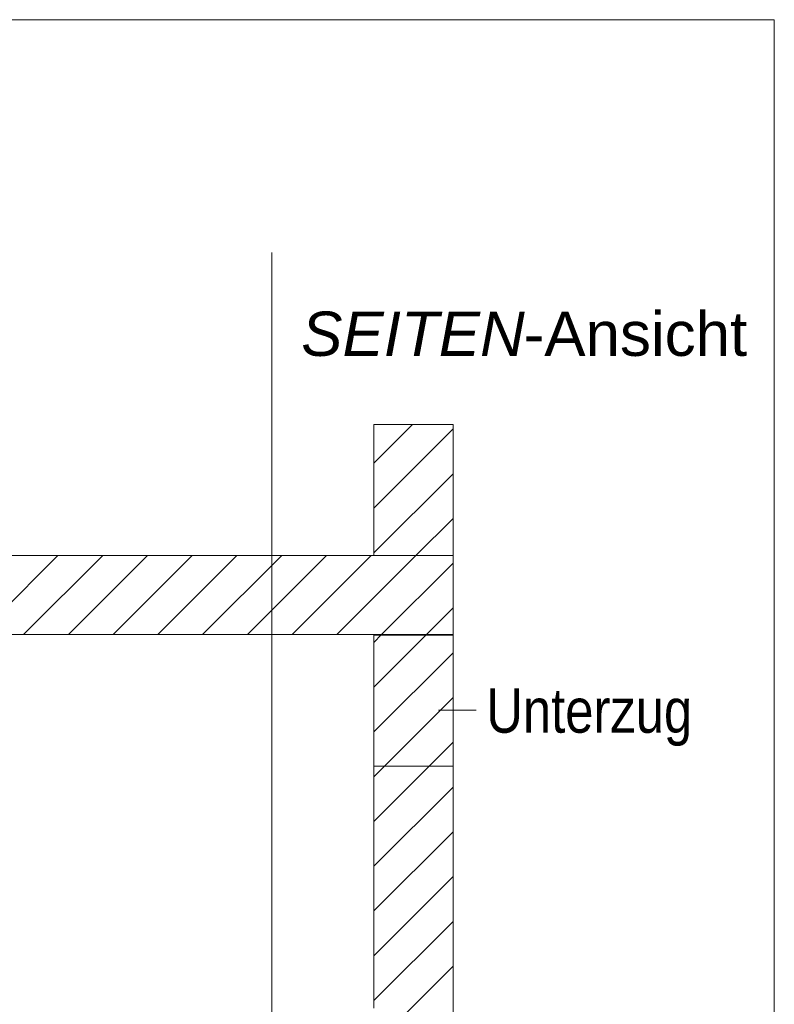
# Model space of a CAD drawing. Extents: x -500 to 300, y 62 to 1162.
# Tile 239 of 256: x 230 to 254, y 932 to 963. Entities that reach past the tile are written whole.
import ezdxf
from ezdxf.lldxf.tags import DXFTag

# ---------------------------------------------------------------- set-up
doc = ezdxf.new("R2010")
doc.units = 0
doc.layers.get('0').update_dxf_attribs({"lineweight": 13})
doc.layers.add('E_Detail_Beschriftung', color=7, linetype='Continuous', lineweight=13, true_color=0x009900)
doc.layers.add('E_Detail_Wandschraffur', color=7, linetype='Continuous', lineweight=5, true_color=0xc0c0c0)
doc.layers.add('E_Detail_Linie_Text_Bem', color=7, linetype='Continuous', lineweight=13)
doc.styles.get("Standard").update_dxf_attribs({"font": 'ARIALN.TTF'})
tags = doc.linetypes.add('fein_strichliert', pattern=[4, 1, -2, 1]).pattern_tags.tags
tags[8:9] = [DXFTag(74, 4), DXFTag(75, 0), DXFTag(340, '0'), DXFTag(46, 0.0), DXFTag(50, 0.0), DXFTag(44, 0.0), DXFTag(45, 0.0)]
tags[6:7] = [DXFTag(74, 4), DXFTag(75, 0), DXFTag(340, '0'), DXFTag(46, 0.0), DXFTag(50, 0.0), DXFTag(44, 0.0), DXFTag(45, 0.0)]
tags[4:5] = [DXFTag(74, 4), DXFTag(75, 0), DXFTag(340, '0'), DXFTag(46, 0.0), DXFTag(50, 0.0), DXFTag(44, 0.0), DXFTag(45, 0.0)]
tags = doc.linetypes.add('fein_strichliert-A06G93S58I', pattern=[4, 1, -2, 1]).pattern_tags.tags
tags[8:9] = [DXFTag(74, 4), DXFTag(75, 0), DXFTag(340, '0'), DXFTag(46, 0.0), DXFTag(50, 0.0), DXFTag(44, 0.0), DXFTag(45, 0.0)]
tags[6:7] = [DXFTag(74, 4), DXFTag(75, 0), DXFTag(340, '0'), DXFTag(46, 0.0), DXFTag(50, 0.0), DXFTag(44, 0.0), DXFTag(45, 0.0)]
tags[4:5] = [DXFTag(74, 4), DXFTag(75, 0), DXFTag(340, '0'), DXFTag(46, 0.0), DXFTag(50, 0.0), DXFTag(44, 0.0), DXFTag(45, 0.0)]

# ---------------------------------------------------------------- blocks, each defined once
blk = doc.blocks.new('Referenz-A06G93SG8I')
at = {"layer": 'E_Detail_Linie_Text_Bem', "linetype": 'fein_strichliert-A06G93S58I', "ltscale": 0.65}
for p, q in [((253.771, 963.31), (191.001, 963.31)), ((253.771, 901.993), (253.771, 963.31)), ((237.89, 903.074), (237.89, 955.954))]:
    blk.add_line(p, q, dxfattribs=at)
at = {"layer": 'E_Detail_Linie_Text_Bem', "linetype": 'Continuous', "ltscale": 0.13}
for p, q in [((241.118, 950.517), (243.618, 950.517)), ((241.118, 946.382), (241.118, 950.517)), ((243.618, 950.517), (243.618, 946.382)), ((243.618, 946.382), (192.291, 946.382)), ((243.618, 946.382), (241.118, 946.382)), ((243.618, 943.882), (243.618, 946.382)), ((192.291, 943.882), (241.118, 943.882)), ((202.683, 943.882), (243.618, 943.882)), ((241.118, 943.882), (243.618, 943.882)), ((241.118, 932.082), (241.118, 943.882)), ((241.118, 943.882), (243.618, 943.882)), ((241.118, 943.861), (243.618, 943.861)), ((241.118, 939.726), (241.118, 943.861)), ((243.618, 943.882), (243.618, 903.882)), ((243.618, 943.861), (243.618, 939.726)), ((243.618, 939.726), (241.118, 939.726))]:
    blk.add_line(p, q, dxfattribs=at)
at = {"layer": 'E_Detail_Linie_Text_Bem', "color": 0, "linetype": 'Continuous', "ltscale": 0.13}
blk.add_line((244.354, 941.494), (243.163, 941.494), dxfattribs=at)
at = {"layer": 'E_Detail_Wandschraffur', "linetype": 'fein_strichliert', "ltscale": 0.13}
for p, q in [((241.118, 949.295), (242.34, 950.517)), ((241.118, 946.467), (243.618, 948.967)), ((230.049, 943.882), (232.549, 946.382)), ((232.877, 943.882), (235.377, 946.382)), ((235.705, 943.882), (238.205, 946.382)), ((238.534, 943.882), (241.034, 946.382)), ((241.362, 943.882), (243.618, 946.138)), ((241.118, 943.638), (241.362, 943.882)), ((241.118, 940.81), (243.618, 943.31)), ((241.118, 937.981), (243.618, 940.481)), ((241.118, 935.153), (243.618, 937.653)), ((241.118, 932.324), (243.618, 934.824))]:
    blk.add_line(p, q, dxfattribs=at)
at = {"layer": 'E_Detail_Wandschraffur', "linetype": 'ByBlock', "ltscale": 0.13}
for p, q in [((241.118, 947.881), (243.618, 950.381)), ((242.448, 946.382), (243.618, 947.552)), ((228.634, 943.882), (231.134, 946.382)), ((231.463, 943.882), (233.963, 946.382)), ((234.291, 943.882), (236.791, 946.382)), ((237.12, 943.882), (239.62, 946.382)), ((239.948, 943.882), (242.448, 946.382)), ((242.821, 943.927), (243.618, 944.724)), ((242.821, 943.927), (243.618, 944.724)), ((241.118, 942.224), (242.776, 943.882)), ((242.776, 943.882), (242.821, 943.927)), ((241.118, 939.395), (243.618, 941.895)), ((241.118, 936.567), (243.618, 939.067)), ((241.118, 933.739), (243.618, 936.239)), ((241.118, 930.91), (243.618, 933.41))]:
    blk.add_line(p, q, dxfattribs=at)
at = {"layer": 'E_Detail_Beschriftung', "linetype": 'Continuous', "lineweight": -2, "ltscale": 0.25, "char_height": 1.4, "attachment_point": 1}
for s, insert in [('{\\fArial|b0|i1;SEITEN}', (238.821, 954.088)), ('{\\fArial;-Ansicht}', (245.851, 954.088))]:
    blk.add_mtext(s, dxfattribs=dict(at, insert=insert))
at = {"layer": 'E_Detail_Beschriftung', "linetype": 'Continuous', "ltscale": 0.13, "insert": (244.669, 942.183), "char_height": 1.4, "attachment_point": 1}
blk.add_mtext('{\\fArial Narrow;Unterzug}', dxfattribs=at)

msp = doc.modelspace()

# ---------------------------------------------------------------- block references
at = {"color": 8, "lineweight": 25, "ltscale": 0.25, "true_color": 0x808080}
msp.add_blockref('Referenz-A06G93SG8I', (0, 0), dxfattribs=at)

doc.saveas('drawing.dxf')
